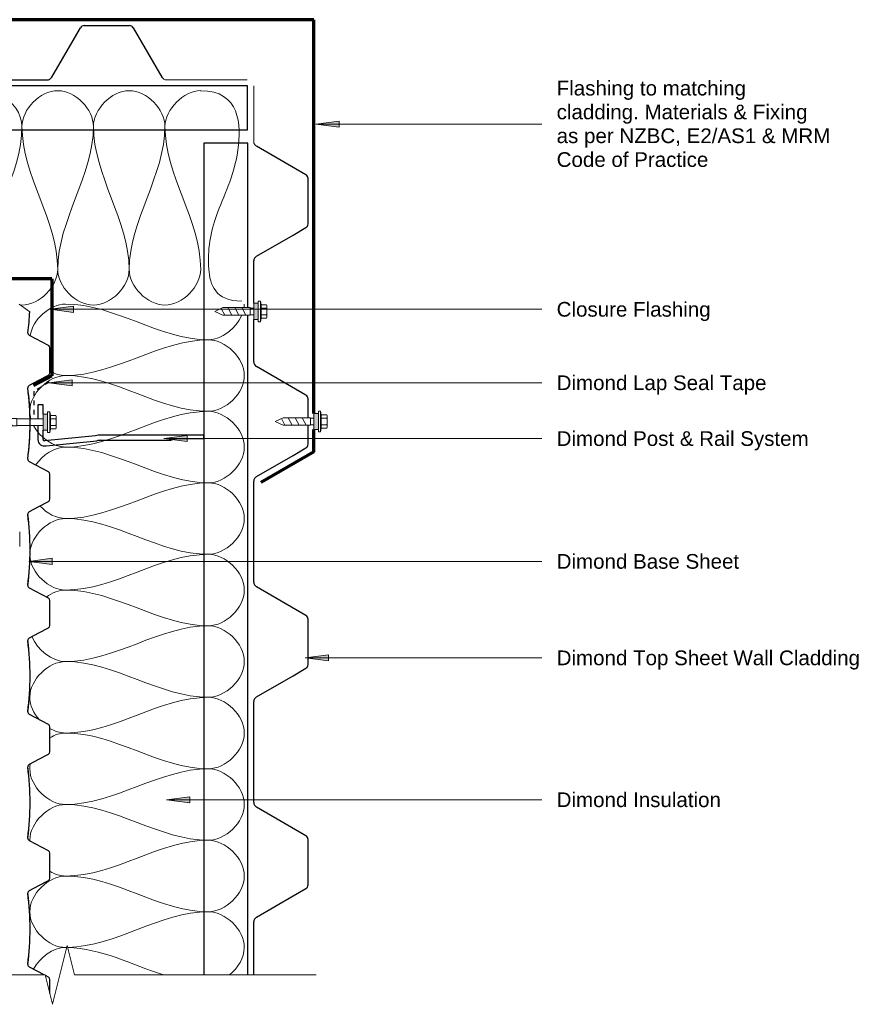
# Model space of a CAD drawing. Header units: millimetres. Extents: x -7350 to -5969, y 3961 to 4682.
# Tile 2 of 2: x -6543 to -5969, y 3961 to 4632. Entities that reach past the tile are written whole.
import ezdxf

# ---------------------------------------------------------------- set-up
doc = ezdxf.new("R2010")
doc.units = ezdxf.units.MM
doc.linetypes.add('Dash', pattern=[6.35, 3.175, -3.175])
for name, color, linetype, lineweight in [('A-DETL', 7, 'Continuous', 18), ('A-DETL-GENF', 7, 'Continuous', 9), ('A-DETL-THIN', 7, 'Continuous', 9), ('G-ANNO-TEXT', 7, 'Continuous', 9)]:
    doc.layers.add(name, color=color, linetype=linetype, lineweight=lineweight)
doc.styles.add('Arial', font='arial.ttf', dxfattribs={"height": 10})

# ---------------------------------------------------------------- blocks, each defined once
blk = doc.blocks.new('Dimond AshGrid Section Post _ Rail System - Dimond AshGrid Section Post _ Rail System-1987204-ASC - External Corner Detail')
at = {"layer": 'A-DETL-GENF', "lineweight": 30}
for p, q in [((8.73, 112.69), (8.73, 42.96)), ((8.73, 112.69), (11.02, 112.69)), ((11.02, 94.23), (11.02, 112.69)), ((12.31, 90.57), (11.02, 94.23)), ((12.31, 42.96), (12.31, 90.57)), ((9.34, 39.11), (12.58, 4.6)), ((15.97, 5.63), (12.73, 40.14)), ((-5.5, 3.54), (-11.8, 3.54)), ((-11.8, 3.54), (-11.8, 0)), ((-11.8, 0), (-2.25, 0)), ((2.25, 0), (11.8, 0)), ((11.8, 3.54), (5.5, 3.54))]:
    blk.add_line(p, q, dxfattribs=at)
for centre, radius, start, end in [((21.95, 42.96), 13.18, 180, 197), ((21.95, 42.96), 9.64, 180, 197), ((11.8, 4.36), 4.36, 270, 17), ((11.8, 4.36), 0.816, 270, 17)]:
    blk.add_arc(centre, radius, start, end, dxfattribs=at)
blk = doc.blocks.new('Dimond AshGrid Post _ Rail Base 2 - Dimond AshGrid Post _ Rail Base 2-2116647-ASC - External Corner Detail')
at = {"layer": 'A-DETL-GENF', "lineweight": 30}
for p, q in [((-183.61, 0), (-295.62, 0)), ((-295.62, 0), (-295.62, -30)), ((270.62, 0), (-178.51, 0)), ((-295.62, -30), (270.62, -30))]:
    blk.add_line(p, q, dxfattribs=at)
blk = doc.blocks.new('Dimond AshGrid Post _ Rail Base 2 - Dimond AshGrid Post _ Rail Base 2-2120061-ASC - External Corner Detail')
at = {"layer": 'A-DETL-GENF', "lineweight": 30}
for p, q in [((289.45, 0), (-323.85, 0)), ((-323.85, 0), (-323.85, -30)), ((-323.85, -30), (-155.6, -30)), ((-150.5, -30), (289.45, -30))]:
    blk.add_line(p, q, dxfattribs=at)
blk = doc.blocks.new('bb900 - Dimond Brownbuilt 900 roofing _specify thickness and coating_-1838245-ASC - External Corner Detail')
at = {"layer": 'A-DETL-GENF', "lineweight": 30}
for p, q in [((149.98, 26.75), (155, 35.4)), ((157.58, 37), (188.4, 37)), ((190.98, 35.4), (210.48, 1.87)), ((299.95, 26.75), (304.98, 35.4)), ((307.56, 37), (338.38, 37)), ((340.96, 35.4), (360.46, 1.87)), ((449.93, 26.75), (454.96, 35.4)), ((457.53, 37), (470.39, 37)), ((475.49, 37), (488.36, 37)), ((490.93, 35.4), (510.43, 1.87)), ((135.5, 1.87), (149.98, 26.75)), ((285.48, 1.87), (299.95, 26.75)), ((435.46, 1.87), (449.93, 26.75)), ((585.43, 1.87), (599.9, 26.75)), ((105.43, 0), (132.41, 0)), ((213.58, 0), (282.38, 0)), ((363.55, 0), (432.36, 0)), ((513.53, 0), (542.43, 0)), ((553.43, 0), (582.34, 0))]:
    blk.add_line(p, q, dxfattribs=at)
for centre, radius, start, end in [((157.66, 34), 3, 91.54036, 152.18952), ((188.32, 34), 3, 27.81048, 88.45964), ((307.64, 34), 3, 91.54036, 152.18952), ((338.3, 34), 3, 27.81048, 88.45964), ((457.61, 34), 3, 91.54036, 152.18952), ((488.27, 34), 3, 27.81048, 88.45964), ((132.41, 3.5), 3.5, 270, 332.20956), ((213.58, 3.5), 3.5, 207.79044, 270), ((282.38, 3.5), 3.5, 270, 332.20956), ((363.55, 3.5), 3.5, 207.79044, 270), ((432.36, 3.5), 3.5, 270, 332.20956), ((513.53, 3.5), 3.5, 207.79044, 270), ((582.34, 3.5), 3.5, 270, 332.20956)]:
    blk.add_arc(centre, radius, start, end, dxfattribs=at)
blk = doc.blocks.new('bb900 - Dimond Brownbuilt 900 roofing _specify thickness and coating_-1880137-ASC - External Corner Detail')
at = {"layer": 'A-DETL-GENF', "lineweight": 30}
for p, q in [((96.25, 0), (132.41, 0)), ((213.58, 0), (282.38, 0)), ((363.55, 0), (432.36, 0)), ((513.53, 0), (542.43, 0)), ((553.43, 0), (582.34, 0)), ((135.5, -1.87), (149.98, -26.75)), ((190.98, -35.4), (210.48, -1.87)), ((285.48, -1.87), (299.95, -26.75)), ((340.96, -35.4), (360.46, -1.87)), ((435.46, -1.87), (449.93, -26.75)), ((490.93, -35.4), (510.43, -1.87)), ((585.43, -1.87), (599.9, -26.75)), ((149.98, -26.75), (155, -35.4)), ((299.95, -26.75), (304.98, -35.4)), ((449.93, -26.75), (454.96, -35.4)), ((157.58, -37), (188.4, -37)), ((307.56, -37), (338.38, -37)), ((457.53, -37), (470.39, -37)), ((475.49, -37), (488.36, -37))]:
    blk.add_line(p, q, dxfattribs=at)
for centre, radius, start, end in [((132.41, -3.5), 3.5, 27.79044, 90), ((213.58, -3.5), 3.5, 90, 152.20956), ((282.38, -3.5), 3.5, 27.79044, 90), ((363.55, -3.5), 3.5, 90, 152.20956), ((432.36, -3.5), 3.5, 27.79044, 90), ((513.53, -3.5), 3.5, 90, 152.20956), ((582.34, -3.5), 3.5, 27.79044, 90), ((157.66, -34), 3, 207.81048, 268.45964), ((188.32, -34), 3, 271.54036, 332.18952), ((307.64, -34), 3, 207.81048, 268.45964), ((338.3, -34), 3, 271.54036, 332.18952), ((457.61, -34), 3, 207.81048, 268.45964), ((488.27, -34), 3, 271.54036, 332.18952)]:
    blk.add_arc(centre, radius, start, end, dxfattribs=at)
blk = doc.blocks.new('Detail-Screws-12Gx45mmTek screw 30mm1 - Prefinished screw with neoprene washer-2085026-ASC - External Corner Detail')
at = {"layer": 'A-DETL-GENF'}
blk.add_hatch(color=256, dxfattribs=at).paths.add_polyline_path([(-5.5, 0), (5.5, 0), (5.5, 3), (-5.5, 3)])
for p, q in [((-4.5, 8.68), (-4.5, 5)), ((-4.5, 5), (-4.5, 8.68)), ((3.37, 9), (-3.38, 9)), ((-3.38, 9), (3.37, 9)), ((-2.25, 5), (-2.25, 8.68)), ((2.25, 5), (2.25, 8.68)), ((4.5, 5), (4.5, 8.68)), ((4.5, 5), (4.5, 8.68)), ((-4.5, 5), (-7, 4.5)), ((-7, 4.5), (-4.5, 5)), ((-7, 4.5), (-7, 3)), ((-7, 3), (-7, 4.5)), ((-7, 4.5), (7, 4.5)), ((-7, 3), (-5.5, 3)), ((-5.5, 3), (-7, 3)), ((5.5, 3), (-5.5, 3)), ((-5.5, 3), (-5.5, 0)), ((-5.5, 0), (5.5, 0)), ((-4.5, 5), (4.5, 5)), ((-2.25, 0), (-2.25, -17.99)), ((2.25, -17.99), (2.25, 0)), ((7, 4.5), (4.5, 5)), ((7, 4.5), (4.5, 5)), ((5.5, 3), (7, 3)), ((7, 3), (5.5, 3)), ((5.5, 0), (5.5, 3)), ((7, 3), (7, 4.5)), ((7, 4.5), (7, 3)), ((-2.25, -17.99), (-2.55, -17.99)), ((-2.55, -17.99), (-2.55, -36.49)), ((-2.25, -17.99), (2.25, -17.99)), ((2.55, -17.99), (2.25, -17.99)), ((2.55, -36.49), (2.55, -17.99)), ((-2.55, -23.52), (2.55, -20.82)), ((-2.55, -28.34), (2.55, -25.65)), ((-2.55, -33.16), (2.55, -30.47)), ((-2.55, -36.49), (0, -41.99)), ((-1.99, -37.69), (2.55, -35.29)), ((0, -41.99), (2.55, -36.49))]:
    blk.add_line(p, q, dxfattribs=at)
for centre, radius, start, end in [((-3.38, 6.87), 2.13, 90, 121.89079), ((-3.38, 6.87), 2.13, 58.10921, 121.89079), ((0, 0.96), 8.04, 73.7398, 106.2602), ((3.37, 6.87), 2.13, 58.10921, 121.89079), ((3.37, 6.87), 2.13, 58.10921, 90)]:
    blk.add_arc(centre, radius, start, end, dxfattribs=at)
blk = doc.blocks.new('Detail-Screws-12Gx45mmTek screw 30mm1 - Prefinished screw with neoprene washer-2067771-ASC - External Corner Detail')
at = {"layer": 'A-DETL-GENF'}
blk.add_hatch(color=256, dxfattribs=at).paths.add_polyline_path([(-5.5, 0), (5.5, 0), (5.5, 3), (-5.5, 3)])
for p, q in [((-4.5, 8.68), (-4.5, 5)), ((-4.5, 5), (-4.5, 8.68)), ((3.37, 9), (-3.38, 9)), ((-3.38, 9), (3.37, 9)), ((-2.25, 5), (-2.25, 8.68)), ((2.25, 5), (2.25, 8.68)), ((4.5, 5), (4.5, 8.68)), ((4.5, 5), (4.5, 8.68)), ((-4.5, 5), (-7, 4.5)), ((-7, 4.5), (-4.5, 5)), ((-7, 4.5), (-7, 3)), ((-7, 3), (-7, 4.5)), ((-7, 4.5), (7, 4.5)), ((-7, 3), (-5.5, 3)), ((-5.5, 3), (-7, 3)), ((5.5, 3), (-5.5, 3)), ((-5.5, 3), (-5.5, 0)), ((-5.5, 0), (5.5, 0)), ((-4.5, 5), (4.5, 5)), ((-2.25, 0), (-2.25, -2.47)), ((2.25, -2.47), (2.25, 0)), ((7, 4.5), (4.5, 5)), ((7, 4.5), (4.5, 5)), ((5.5, 3), (7, 3)), ((7, 3), (5.5, 3)), ((5.5, 0), (5.5, 3)), ((7, 3), (7, 4.5)), ((7, 4.5), (7, 3)), ((-2.25, -2.47), (-2.55, -2.47)), ((-2.55, -2.47), (-2.55, -20.97)), ((-2.55, -8), (2.55, -5.3)), ((-2.25, -2.47), (2.25, -2.47)), ((2.55, -2.47), (2.25, -2.47)), ((2.55, -20.97), (2.55, -2.47)), ((-2.55, -12.82), (2.55, -10.13)), ((-2.55, -17.65), (2.55, -14.95)), ((-1.99, -22.17), (2.55, -19.77)), ((-2.55, -20.97), (0, -26.47)), ((0, -26.47), (2.55, -20.97))]:
    blk.add_line(p, q, dxfattribs=at)
for centre, radius, start, end in [((-3.38, 6.87), 2.13, 90, 121.89079), ((-3.38, 6.87), 2.13, 58.10921, 121.89079), ((0, 0.96), 8.04, 73.7398, 106.2602), ((3.37, 6.87), 2.13, 58.10921, 121.89079), ((3.37, 6.87), 2.13, 58.10921, 90)]:
    blk.add_arc(centre, radius, start, end, dxfattribs=at)
blk = doc.blocks.new('dimondclad rib50 - Dimondclad Rib50 Cladding _specify thickness and coating_-V2-ASC - External Corner Detail')
at = {"layer": 'A-DETL-GENF', "lineweight": 30}
for p, q in [((80.98, 0), (64.02, 0)), ((166.98, 0), (150.02, 0)), ((252.98, 0), (236.02, 0)), ((338.98, 0), (322.02, 0)), ((417.43, 0), (408.02, 0)), ((62.5, -0.92), (55.5, -13.93)), ((86, -7.42), (82.5, -0.92)), ((148.5, -0.92), (141.5, -13.93)), ((172, -7.42), (168.5, -0.92)), ((234.5, -0.92), (227.5, -13.93)), ((258, -7.42), (254.5, -0.92)), ((320.5, -0.92), (313.5, -13.93)), ((344, -7.42), (340.5, -0.92)), ((404.87, -3.94), (399.5, -13.93)), ((406.5, -0.92), (405.37, -3.01)), ((3.5, -13.93), (0, -7.42)), ((89.5, -13.93), (86, -7.42)), ((175.5, -13.93), (172, -7.42)), ((261.5, -13.93), (258, -7.42)), ((347.5, -13.93), (344, -7.42))]:
    blk.add_line(p, q, dxfattribs=at)
for centre, radius, start, end in [((64.02, -1.72), 1.72, 90, 152.20956), ((80.98, -1.72), 1.72, 27.79044, 90), ((150.02, -1.72), 1.72, 90, 152.20956), ((166.98, -1.72), 1.72, 27.79044, 90), ((236.02, -1.72), 1.72, 90, 152.20956), ((252.98, -1.72), 1.72, 27.79044, 90), ((322.02, -1.72), 1.72, 90, 152.20956), ((338.98, -1.72), 1.72, 27.79044, 90), ((408.02, -1.72), 1.72, 90, 152.20956), ((5.28, -12.99), 2.01, 207.79044, 270), ((29.5, -199.01), 185.59, 82.5, 97.5), ((53.72, -12.99), 2.01, 270, 332.20956), ((91.28, -12.99), 2.01, 207.79044, 270), ((115.5, -199.01), 185.59, 82.5, 97.5), ((139.72, -12.99), 2.01, 270, 332.20956), ((177.28, -12.99), 2.01, 207.79044, 270), ((201.5, -199.01), 185.59, 82.5, 97.5), ((225.72, -12.99), 2.01, 270, 332.20956), ((263.28, -12.99), 2.01, 207.79044, 270), ((287.5, -199.01), 185.59, 82.5, 97.5), ((311.72, -12.99), 2.01, 270, 332.20956), ((349.28, -12.99), 2.01, 207.79044, 270), ((373.5, -199.01), 185.59, 82.5, 97.5), ((397.72, -12.99), 2.01, 270, 332.20956)]:
    blk.add_arc(centre, radius, start, end, dxfattribs=at)
blk = doc.blocks.new('Break Line_dimond - Break Line_dimond-2098336-ASC - External Corner Detail')
at = {"layer": 'A-DETL-GENF'}
for p, q in [((5, 20), (0, 0)), ((10, 0), (5, 20)), ((-10, 0), (-186.7, 0)), ((-5, -20), (-10, 0)), ((0, 0), (-5, -20)), ((174.52, 0), (10, 0))]:
    blk.add_line(p, q, dxfattribs=at)

msp = doc.modelspace()

# ---------------------------------------------------------------- hatches: boundary and pattern name
at = {"layer": 'G-ANNO-TEXT'}
for points in [[(-6341.32, 4560.4), (-6325.45, 4558.31), (-6325.45, 4562.49)], [(-6522.06, 4434.37), (-6506.19, 4432.28), (-6506.19, 4436.46)], [(-6522.97, 4384.37), (-6507.1, 4382.28), (-6507.1, 4386.46)], [(-6444.83, 4346.38), (-6428.95, 4344.29), (-6428.95, 4348.47)], [(-6536.62, 4262.77), (-6520.74, 4260.68), (-6520.74, 4264.86)], [(-6348.54, 4197.11), (-6332.67, 4195.02), (-6332.67, 4199.2)], [(-6442.85, 4100.51), (-6426.98, 4098.42), (-6426.98, 4102.6)]]:
    msp.add_hatch(color=256, dxfattribs=at).paths.add_polyline_path(points)

# ---------------------------------------------------------------- linework, layer by layer
at = {"layer": 'A-DETL', "lineweight": 70}
for p, q in [((-6342.55, 4631.52), (-6628.06, 4631.52)), ((-6342.55, 4363.45), (-6342.55, 4631.52)), ((-6520.99, 4455.21), (-6589.36, 4455.21)), ((-6520.99, 4455.21), (-6520.99, 4389.17)), ((-6520.99, 4389.17), (-6533.54, 4382.42)), ((-6342.55, 4337.45), (-6342.55, 4352.45)), ((-6342.55, 4337.45), (-6378.63, 4316.47))]:
    msp.add_line(p, q, dxfattribs=at)
at = {"layer": 'A-DETL', "lineweight": 30}
for p, q in [((-6506.59, 4617.29), (-6501.57, 4625.94)), ((-6498.99, 4627.54), (-6468.17, 4627.54)), ((-6465.59, 4625.94), (-6446.09, 4592.4)), ((-6348.15, 4525.93), (-6381.67, 4545.42)), ((-6346.55, 4492.53), (-6346.55, 4523.35)), ((-6381.69, 4470.45), (-6356.8, 4484.92)), ((-6356.8, 4484.92), (-6348.15, 4489.95)), ((-6523.32, 4409.63), (-6536.29, 4416.62)), ((-6523.28, 4409.62), (-6536.29, 4416.62)), ((-6522.4, 4391.16), (-6522.4, 4408.11)), ((-6522.36, 4391.14), (-6522.36, 4408.09)), ((-6536.33, 4382.63), (-6529.82, 4386.13)), ((-6529.82, 4386.13), (-6523.32, 4389.63)), ((-6529.79, 4386.12), (-6523.28, 4389.62))]:
    msp.add_line(p, q, dxfattribs=at)
at = {"layer": 'A-DETL', "lineweight": 9}
for p, q in [((-6465.59, 4625.94), (-6446.09, 4592.4)), ((-6442.99, 4590.54), (-6387.99, 4590.54)), ((-6383.54, 4548.51), (-6383.54, 4586.45)), ((-6348.15, 4525.93), (-6381.67, 4545.42))]:
    msp.add_line(p, q, dxfattribs=at)
at = {"layer": 'A-DETL', "linetype": 'Dash', "lineweight": 30}
for p, q in [((-6522.79, 4384.67), (-6533.32, 4378.54)), ((-6533.32, 4378.54), (-6533.32, 4362.82))]:
    msp.add_line(p, q, dxfattribs=at)
at = {"layer": 'A-DETL', "lineweight": 30}
for centre, radius, start, end in [((-6498.91, 4624.53), 3, 91.54036, 152.18952), ((-6468.25, 4624.53), 3, 27.81048, 88.45964), ((-6349.56, 4523.27), 3, 1.54036, 62.18952), ((-6349.56, 4492.61), 3, 297.81048, 358.45964), ((-6380.05, 4467.36), 3.5, 117.79044, 180), ((-6721.37, 4442.62), 185.59, 352.5, 356.95098), ((-6535.36, 4418.39), 2.01, 180, 242.20956), ((-6524.12, 4408.11), 1.72, 0, 62.20956), ((-6524.08, 4408.09), 1.72, 0, 62.20956), ((-6524.12, 4391.16), 1.72, 297.79044, 0), ((-6524.08, 4391.14), 1.72, 297.79044, 0)]:
    msp.add_arc(centre, radius, start, end, dxfattribs=at)
at = {"layer": 'A-DETL', "lineweight": 9}
for centre, start, end in [((-6442.99, 4594.04), 207.79044, 270), ((-6380.04, 4548.51), 180, 242.20956)]:
    msp.add_arc(centre, 3.5, start, end, dxfattribs=at)
at = {"layer": 'A-DETL'}
for points in [[(-6556.01, 4580.64), (-6547.81, 4576.31), (-6541.36, 4567.22), (-6541.36, 4558.87)], [(-6541.36, 4558.87), (-6541.36, 4570.34), (-6517.03, 4596.07), (-6492.69, 4570.34), (-6492.69, 4558.87)], [(-6492.69, 4558.87), (-6492.69, 4570.34), (-6468.36, 4596.07), (-6444.03, 4570.34), (-6444.03, 4558.87)], [(-6444.03, 4558.87), (-6444.03, 4570.34), (-6431.16, 4583.21), (-6419.69, 4583.21)], [(-6541.36, 4558.87), (-6541.36, 4525.43), (-6565.69, 4494.98), (-6565.69, 4461.54)], [(-6517.03, 4461.54), (-6517.03, 4494.98), (-6541.36, 4525.43), (-6541.36, 4558.87)], [(-6492.69, 4558.87), (-6492.69, 4525.43), (-6517.03, 4494.98), (-6517.03, 4461.54)], [(-6468.36, 4461.54), (-6468.36, 4494.98), (-6492.69, 4525.43), (-6492.69, 4558.87)], [(-6444.03, 4558.87), (-6444.03, 4525.43), (-6468.36, 4494.98), (-6468.36, 4461.54)], [(-6419.69, 4461.54), (-6419.69, 4494.98), (-6444.03, 4525.43), (-6444.03, 4558.87)], [(-6517.03, 4461.54), (-6517.03, 4450.07), (-6492.69, 4424.34), (-6468.36, 4450.07), (-6468.36, 4461.54)], [(-6468.36, 4461.54), (-6468.36, 4450.07), (-6444.03, 4424.34), (-6419.69, 4450.07), (-6419.69, 4461.54)], [(-6535.83, 4416.28), (-6534.14, 4427.49), (-6522.33, 4437.93), (-6511.7, 4437.93)], [(-6511.7, 4437.93), (-6478.26, 4437.93), (-6447.81, 4413.59), (-6414.37, 4413.59)], [(-6390.22, 4435.5), (-6390.1, 4436.31), (-6390.04, 4437.12), (-6390.04, 4437.93)], [(-6414.37, 4413.59), (-6405.4, 4413.59), (-6395.58, 4421.46), (-6391.73, 4430.37)], [(-6414.37, 4413.59), (-6447.81, 4413.59), (-6478.26, 4389.26), (-6511.7, 4389.26)], [(-6414.37, 4364.93), (-6402.9, 4364.93), (-6377.17, 4389.26), (-6402.9, 4413.59), (-6414.37, 4413.59)], [(-6511.7, 4389.26), (-6515.28, 4389.26), (-6518.98, 4390.44), (-6522.4, 4392.43)], [(-6511.7, 4389.26), (-6478.26, 4389.26), (-6447.81, 4364.93), (-6414.37, 4364.93)], [(-6414.37, 4364.93), (-6447.81, 4364.93), (-6478.26, 4340.59), (-6511.7, 4340.59)], [(-6414.37, 4316.26), (-6402.9, 4316.26), (-6377.17, 4340.59), (-6402.9, 4364.93), (-6414.37, 4364.93)], [(-6511.7, 4340.59), (-6520.05, 4340.59), (-6529.13, 4347.04), (-6533.46, 4355.23)], [(-6532.04, 4328.33), (-6527.34, 4335.36), (-6519.22, 4340.59), (-6511.7, 4340.59)], [(-6511.7, 4340.59), (-6478.26, 4340.59), (-6447.81, 4316.26), (-6414.37, 4316.26)], [(-6414.37, 4316.26), (-6447.81, 4316.26), (-6478.26, 4291.93), (-6511.7, 4291.93)], [(-6414.37, 4267.59), (-6402.9, 4267.59), (-6377.17, 4291.93), (-6402.9, 4316.26), (-6414.37, 4316.26)], [(-6511.7, 4291.93), (-6517.83, 4291.93), (-6524.35, 4295.4), (-6529.1, 4300.49)], [(-6536, 4268.74), (-6535.23, 4280.51), (-6522.81, 4291.93), (-6511.7, 4291.93)], [(-6511.7, 4291.93), (-6478.26, 4291.93), (-6447.81, 4267.59), (-6414.37, 4267.59)], [(-6511.7, 4243.26), (-6522.95, 4243.26), (-6535.53, 4254.95), (-6536.02, 4266.87)], [(-6414.37, 4267.59), (-6447.81, 4267.59), (-6478.26, 4243.26), (-6511.7, 4243.26)], [(-6414.37, 4218.93), (-6402.9, 4218.93), (-6377.17, 4243.26), (-6402.9, 4267.59), (-6414.37, 4267.59)], [(-6524.81, 4238.51), (-6520.78, 4241.44), (-6516.14, 4243.26), (-6511.7, 4243.26)], [(-6511.7, 4243.26), (-6478.26, 4243.26), (-6447.81, 4218.93), (-6414.37, 4218.93)], [(-6414.37, 4218.93), (-6447.81, 4218.93), (-6478.26, 4194.59), (-6511.7, 4194.59)], [(-6414.37, 4170.26), (-6402.9, 4170.26), (-6377.17, 4194.59), (-6402.9, 4218.93), (-6414.37, 4218.93)], [(-6511.7, 4194.59), (-6520.85, 4194.59), (-6530.87, 4202.32), (-6534.57, 4211.62)], [(-6511.7, 4194.59), (-6478.26, 4194.59), (-6447.81, 4170.26), (-6414.37, 4170.26)], [(-6414.37, 4170.26), (-6447.81, 4170.26), (-6478.26, 4145.93), (-6511.7, 4145.93)], [(-6414.37, 4121.59), (-6402.9, 4121.59), (-6377.17, 4145.93), (-6402.9, 4170.26), (-6414.37, 4170.26)], [(-6511.7, 4145.93), (-6515.29, 4145.93), (-6519.01, 4147.12), (-6522.43, 4149.12)], [(-6522.43, 4142.73), (-6519.01, 4144.74), (-6515.29, 4145.93), (-6511.7, 4145.93)], [(-6511.7, 4145.93), (-6478.26, 4145.93), (-6447.81, 4121.59), (-6414.37, 4121.59)], [(-6414.37, 4121.59), (-6447.81, 4121.59), (-6478.26, 4097.26), (-6511.7, 4097.26)], [(-6414.37, 4072.93), (-6402.9, 4072.93), (-6377.17, 4097.26), (-6402.9, 4121.59), (-6414.37, 4121.59)], [(-6511.7, 4097.26), (-6478.26, 4097.26), (-6447.81, 4072.93), (-6414.37, 4072.93)], [(-6414.37, 4072.93), (-6447.81, 4072.93), (-6478.26, 4048.59), (-6511.7, 4048.59)], [(-6414.37, 4024.26), (-6402.9, 4024.26), (-6377.17, 4048.59), (-6402.9, 4072.93), (-6414.37, 4072.93)], [(-6511.7, 3999.93), (-6523.17, 3999.93), (-6548.9, 4024.26), (-6523.17, 4048.59), (-6511.7, 4048.59)], [(-6511.7, 4048.59), (-6515.29, 4048.59), (-6519.01, 4049.78), (-6522.43, 4051.79)], [(-6511.7, 4048.59), (-6478.26, 4048.59), (-6447.81, 4024.26), (-6414.37, 4024.26)], [(-6414.37, 4024.26), (-6447.32, 4024.26), (-6477.36, 4000.64), (-6510.22, 3999.94)], [(-6533.55, 3985.12), (-6529.26, 3993.4), (-6520.11, 3999.93), (-6511.7, 3999.93)], [(-6510.85, 3999.93), (-6511.13, 3999.93), (-6511.42, 3999.93), (-6511.7, 3999.93)], [(-6511.7, 3999.93), (-6511.43, 3999.93), (-6511.15, 3999.93), (-6510.88, 3999.92)], [(-6510.17, 3999.91), (-6487.74, 3999.42), (-6466.64, 3988.26), (-6445.02, 3981.23)]]:
    msp.add_open_spline(points, degree=3, dxfattribs=at)
at = {"layer": 'A-DETL', "lineweight": 9}
msp.add_open_spline([(-6419.72, 4583.2), (-6392.85, 4583.2), (-6390.86, 4534.33), (-6409.74, 4502.38), (-6417.34, 4464.67), (-6410, 4440.07), (-6391.73, 4439.94)], degree=3, knots=[0, 0, 0, 0, 0.123456, 0.2596028, 0.3703295, 0.4604571, 0.4604571, 0.4604571, 0.4604571], dxfattribs=at)
at = {"layer": 'A-DETL'}
for points, knots in [([(-6542.49, 4437.24), (-6542.12, 4437.22), (-6529.57, 4436.81), (-6517.03, 4450.07), (-6517.03, 4461.54)], [1.370324, 1.370324, 1.370324, 1.370324, 1.414214, 2.828427, 2.828427, 2.828427, 2.828427]), ([(-6535.29, 4359.75), (-6535.77, 4361.45), (-6537.87, 4375.36), (-6523.17, 4389.26), (-6511.7, 4389.26)], [1.212183, 1.212183, 1.212183, 1.212183, 1.414214, 2.828427, 2.828427, 2.828427, 2.828427]), ([(-6529.43, 4154.84), (-6533.39, 4159.23), (-6541.87, 4176.91), (-6523.17, 4194.59), (-6511.7, 4194.59)], [0.772921, 0.772921, 0.772921, 0.772921, 1.414214, 2.828427, 2.828427, 2.828427, 2.828427]), ([(-6511.7, 4097.26), (-6523.17, 4097.26), (-6537.27, 4110.59), (-6535.92, 4123.92), (-6535.7, 4125.07)], [0, 0, 0, 0, 1.414214, 1.549388, 1.549388, 1.549388, 1.549388]), ([(-6536.03, 4072.44), (-6536.03, 4072.6), (-6536.21, 4084.93), (-6523.17, 4097.26), (-6511.7, 4097.26)], [1.395203, 1.395203, 1.395203, 1.395203, 1.414214, 2.828427, 2.828427, 2.828427, 2.828427]), ([(-6400.09, 3981.25), (-6394.29, 3985.93), (-6382.64, 4005.1), (-6402.9, 4024.26), (-6414.37, 4024.26)], [0.600814, 0.600814, 0.600814, 0.600814, 1.414214, 2.828427, 2.828427, 2.828427, 2.828427])]:
    msp.add_open_spline(points, degree=3, knots=knots, dxfattribs=at)
at = {"layer": 'A-DETL-THIN'}
for p, q in [((-6521.07, 4592.4), (-6506.59, 4617.29)), ((-6536.04, 4432.74), (-6543.32, 4437.97)), ((-6523.28, 4409.62), (-6536.29, 4416.62)), ((-6522.36, 4391.14), (-6522.36, 4408.09)), ((-6536.33, 4382.63), (-6529.82, 4386.13)), ((-6529.79, 4386.12), (-6523.28, 4389.62)), ((-6523.32, 4323.63), (-6536.33, 4330.63)), ((-6522.4, 4305.16), (-6522.4, 4322.11)), ((-6529.82, 4300.13), (-6523.32, 4303.63)), ((-6536.33, 4296.63), (-6529.82, 4300.13)), ((-6542.92, 4282.89), (-6542.92, 4272.89)), ((-6523.32, 4237.63), (-6536.33, 4244.63)), ((-6522.4, 4219.16), (-6522.4, 4236.11)), ((-6529.82, 4214.13), (-6523.32, 4217.63)), ((-6536.33, 4210.63), (-6529.82, 4214.13)), ((-6523.32, 4151.63), (-6536.33, 4158.63)), ((-6522.4, 4133.16), (-6522.4, 4150.11)), ((-6529.82, 4128.13), (-6523.32, 4131.63)), ((-6536.33, 4124.63), (-6529.82, 4128.13)), ((-6523.32, 4065.63), (-6536.33, 4072.63)), ((-6522.4, 4047.16), (-6522.4, 4064.11)), ((-6536.33, 4038.63), (-6529.82, 4042.13)), ((-6529.82, 4042.13), (-6523.32, 4045.63)), ((-6526.34, 3981.26), (-6536.33, 3986.63)), ((-6523.32, 3979.63), (-6525.41, 3980.76)), ((-6522.4, 3968.71), (-6522.4, 3978.11))]:
    msp.add_line(p, q, dxfattribs=at)
for centre, radius, start, end in [((-6524.16, 4594.04), 3.5, 270, 332.20956), ((-6721.37, 4442.62), 185.59, 352.5, 356.95098), ((-6535.36, 4418.39), 2.01, 180, 242.20956), ((-6524.08, 4408.09), 1.72, 0, 62.20956), ((-6524.08, 4391.14), 1.72, 297.79044, 360), ((-6535.39, 4380.86), 2.01, 117.79044, 180), ((-6721.4, 4356.63), 185.59, 0.96385, 7.5), ((-6721.4, 4356.63), 185.59, 352.5, 359.57065), ((-6535.39, 4332.41), 2.01, 180, 242.20956), ((-6524.12, 4322.11), 1.72, 360, 62.20956), ((-6524.12, 4305.16), 1.72, 297.79044, 360), ((-6535.39, 4294.86), 2.01, 117.79044, 180), ((-6721.4, 4270.63), 185.59, 352.5, 7.5), ((-6535.39, 4246.41), 2.01, 180, 242.20956), ((-6524.12, 4236.11), 1.72, 360, 62.20956), ((-6524.12, 4219.16), 1.72, 297.79044, 360), ((-6535.39, 4208.86), 2.01, 117.79044, 180), ((-6721.4, 4184.63), 185.59, 352.5, 7.5), ((-6535.39, 4160.41), 2.01, 180, 242.20956), ((-6524.12, 4150.11), 1.72, 0, 62.20956), ((-6524.12, 4133.16), 1.72, 297.79044, 360), ((-6535.39, 4122.86), 2.01, 117.79044, 180), ((-6721.4, 4098.63), 185.59, 352.5, 7.5), ((-6535.39, 4074.41), 2.01, 180, 242.20956), ((-6524.12, 4064.11), 1.72, 360, 62.20956), ((-6524.12, 4047.16), 1.72, 297.79044, 360), ((-6535.39, 4036.86), 2.01, 117.79044, 180), ((-6721.4, 4012.63), 185.59, 352.5, 7.5), ((-6535.39, 3988.41), 2.01, 180, 242.20956), ((-6524.12, 3978.11), 1.72, 360, 62.20956)]:
    msp.add_arc(centre, radius, start, end, dxfattribs=at)
at = {"layer": 'G-ANNO-TEXT'}
for p, q in [((-6325.45, 4562.49), (-6341.32, 4560.4)), ((-6341.32, 4560.4), (-6325.45, 4558.31)), ((-6341.32, 4560.4), (-6187.49, 4560.4)), ((-6325.45, 4558.31), (-6325.45, 4562.49)), ((-6506.19, 4436.46), (-6522.06, 4434.37)), ((-6522.06, 4434.37), (-6506.19, 4432.28)), ((-6522.06, 4434.37), (-6187.49, 4434.37)), ((-6506.19, 4432.28), (-6506.19, 4436.46)), ((-6507.1, 4386.46), (-6522.97, 4384.37)), ((-6522.97, 4384.37), (-6507.1, 4382.28)), ((-6522.97, 4384.37), (-6187.49, 4384.37)), ((-6507.1, 4382.28), (-6507.1, 4386.46)), ((-6428.95, 4348.47), (-6444.83, 4346.38)), ((-6444.83, 4346.38), (-6428.95, 4344.29)), ((-6444.83, 4346.38), (-6187.49, 4346.38)), ((-6428.95, 4344.29), (-6428.95, 4348.47)), ((-6520.74, 4264.86), (-6536.62, 4262.77)), ((-6520.74, 4260.68), (-6520.74, 4264.86)), ((-6536.62, 4262.77), (-6520.74, 4260.68)), ((-6536.62, 4262.77), (-6187.49, 4262.77)), ((-6332.67, 4199.2), (-6348.54, 4197.11)), ((-6348.54, 4197.11), (-6332.67, 4195.02)), ((-6348.54, 4197.11), (-6187.49, 4197.11)), ((-6332.67, 4195.02), (-6332.67, 4199.2)), ((-6426.98, 4102.6), (-6442.85, 4100.51)), ((-6426.98, 4098.42), (-6426.98, 4102.6)), ((-6442.85, 4100.51), (-6426.98, 4098.42)), ((-6442.85, 4100.51), (-6187.49, 4100.51))]:
    msp.add_line(p, q, dxfattribs=at)

# ---------------------------------------------------------------- block references
at = {"layer": 'A-DETL-GENF', "lineweight": 30}
msp.add_blockref('bb900 - Dimond Brownbuilt 900 roofing _specify thickness and coating_-1838245-ASC - External Corner Detail', (-7106.51, 4590.52), dxfattribs=at)
for name, p, rotation in [('Dimond AshGrid Post _ Rail Base 2 - Dimond AshGrid Post _ Rail Base 2-2120061-ASC - External Corner Detail', (-6711.62, 4556.57), 180), ('Dimond AshGrid Post _ Rail Base 2 - Dimond AshGrid Post _ Rail Base 2-2116647-ASC - External Corner Detail', (-6387.57, 4251.88), 269.9999999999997), ('bb900 - Dimond Brownbuilt 900 roofing _specify thickness and coating_-1880137-ASC - External Corner Detail', (-6383.57, 3885.01), 89.99999999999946), ('dimondclad rib50 - Dimondclad Rib50 Cladding _specify thickness and coating_-V2-ASC - External Corner Detail', (-6522.4, 4386.13), 270.000000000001), ('Dimond AshGrid Section Post _ Rail System - Dimond AshGrid Section Post _ Rail System-1987204-ASC - External Corner Detail', (-6530.52, 4357.5), 269.9999999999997)]:
    msp.add_blockref(name, p, dxfattribs=dict(at, rotation=rotation))
at = {"layer": 'A-DETL-GENF'}
for name, p, rotation in [('Detail-Screws-12Gx45mmTek screw 30mm1 - Prefinished screw with neoprene washer-2067771-ASC - External Corner Detail', (-6383.57, 4432.94), 269.9999999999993), ('Detail-Screws-12Gx45mmTek screw 30mm1 - Prefinished screw with neoprene washer-2085026-ASC - External Corner Detail', (-6526.98, 4357.5), 269.9999999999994), ('Detail-Screws-12Gx45mmTek screw 30mm1 - Prefinished screw with neoprene washer-2067771-ASC - External Corner Detail', (-6342.55, 4357.95), 269.9999999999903)]:
    msp.add_blockref(name, p, dxfattribs=dict(at, rotation=rotation))
msp.add_blockref('Break Line_dimond - Break Line_dimond-2098336-ASC - External Corner Detail', (-6515.54, 3981.26), dxfattribs=at)

# ---------------------------------------------------------------- texts
at = {"layer": 'G-ANNO-TEXT', "char_height": 10, "attachment_point": 1, "style": 'Arial'}
for s, insert, width in [('Flashing to matching ', (-6177.33, 4589.92), 165.1476), ('cladding. Materials & Fixing ', (-6177.33, 4573.72), 217.2573), ('as per NZBC, E2/AS1 & MRM ', (-6177.33, 4557.51), 231.2868), ('Code of Practice', (-6177.33, 4541.31), 128.6708), ('Closure Flashing', (-6177.33, 4439.37), 130.2742), ('Dimond Lap Seal Tape', (-6177.33, 4389.37), 177.1729), ('Dimond Post & Rail System', (-6177.33, 4351.38), 213.2489), ('Dimond Base Sheet', (-6177.33, 4267.77), 154.3248), ('Dimond Top Sheet Wall Cladding', (-6177.33, 4202.11), 256.9408), ('Dimond Insulation', (-6177.33, 4105.51), 139.0928)]:
    msp.add_mtext(s, dxfattribs=dict(at, insert=insert, width=width))

doc.saveas('drawing.dxf')
